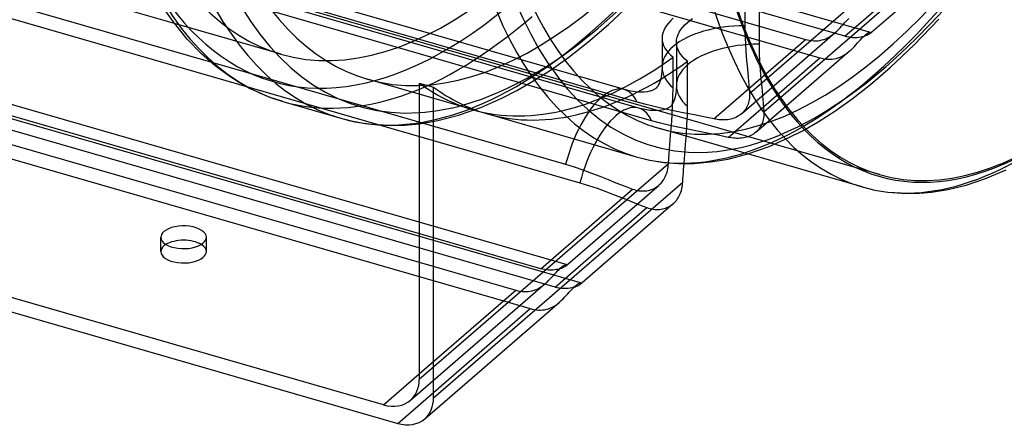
# Model space of a CAD drawing. Header units: millimetres. Extents: x -180 to 180, y -161 to 145.
# Tile 8 of 12: x 0 to 119, y -161 to -112. Entities that reach past the tile are written whole.
import ezdxf

# ---------------------------------------------------------------- set-up
doc = ezdxf.new("R2010")
doc.units = ezdxf.units.MM
doc.layers.add('HIDDEN', color=7, linetype='Continuous')
doc.layers.add('THICK', color=7, linetype='Continuous')

msp = doc.modelspace()

# ---------------------------------------------------------------- linework, layer by layer
at = {"layer": 'HIDDEN'}
for p, q in [((103.87, -130.94), (-157.67, -55.44)), ((-66.09, -64.98), (102.75, -113.72)), ((99.67, -114.22), (-61.67, -67.65)), ((-62.94, -69.01), (94.94, -114.59)), ((-64.67, -70.24), (96.67, -116.82)), ((73.05, -120.67), (-67.5, -80.09)), ((74.78, -122.9), (-69.24, -81.32)), ((74.61, -122.19), (-65.95, -81.62)), ((76.34, -124.42), (-67.68, -82.85)), ((-76.34, -90.35), (67.68, -131.92)), ((88.17, -121.12), (118.27, -95.05)), ((67.75, -144.03), (-101.09, -95.29)), ((62.94, -142.3), (-94.94, -96.72)), ((89.9, -123.35), (120, -97.28)), ((64.67, -144.53), (-96.67, -97.96)), ((102.67, -113.91), (118.94, -99.81)), ((-99.67, -100.55), (61.67, -147.13)), ((99.67, -114.22), (115.67, -100.36)), ((87.6, -109.24), (87.6, -112.95)), ((71.13, -112.8), (74.22, -109.89)), ((89.33, -109.74), (89.33, -115.18)), ((31.57, -116.4), (18.7, -112.68)), ((68.63, -114.94), (71.13, -112.8)), ((78.14, -112.91), (77.95, -113.22)), ((78.37, -112.62), (78.14, -112.91)), ((78.64, -112.33), (78.37, -112.62)), ((78.94, -112.05), (78.64, -112.33)), ((80.1, -113.12), (80.37, -112.83)), ((80.37, -112.83), (80.67, -112.55)), ((80.67, -112.55), (80.97, -112.31)), ((80.97, -112.31), (81.29, -112.07)), ((87.6, -112.95), (87.61, -113.99)), ((99.29, -113), (99.47, -112.8)), ((99.47, -112.8), (99.65, -112.6)), ((99.65, -112.6), (99.83, -112.4)), ((99.83, -112.4), (100, -112.22)), ((100, -112.22), (100.16, -112.06)), ((108.07, -115.25), (111.02, -112.17)), ((77.62, -114.14), (77.6, -114.45)), ((77.69, -113.83), (77.62, -114.14)), ((77.8, -113.52), (77.69, -113.83)), ((77.95, -113.22), (77.8, -113.52)), ((79.42, -114.33), (79.53, -114.02)), ((79.53, -114.02), (79.68, -113.72)), ((79.68, -113.72), (79.87, -113.41)), ((79.87, -113.41), (80.1, -113.12)), ((87.19, -123.58), (98.48, -113.8)), ((87.61, -113.99), (87.66, -115.04)), ((97.83, -114.28), (98.04, -114.14)), ((98.04, -114.14), (98.26, -113.98)), ((98.26, -113.98), (98.48, -113.8)), ((98.48, -113.8), (98.7, -113.61)), ((98.7, -113.61), (98.9, -113.4)), ((98.9, -113.4), (99.1, -113.2)), ((99.1, -113.2), (99.29, -113)), ((101.89, -114.29), (102.05, -114.15)), ((102.17, -114.18), (101.99, -114.24)), ((102.05, -114.15), (102.18, -114.03)), ((102.32, -114.12), (102.17, -114.18)), ((102.18, -114.03), (102.31, -113.93)), ((102.31, -113.93), (102.43, -113.84)), ((102.46, -114.05), (102.32, -114.12)), ((102.43, -113.84), (102.54, -113.78)), ((102.58, -113.98), (102.46, -114.05)), ((102.54, -113.78), (102.63, -113.74)), ((102.67, -113.91), (102.58, -113.98)), ((102.63, -113.74), (102.7, -113.72)), ((102.72, -113.86), (102.67, -113.91)), ((102.7, -113.72), (102.75, -113.72)), ((102.75, -113.82), (102.72, -113.86)), ((102.75, -113.72), (102.77, -113.73)), ((102.77, -113.78), (102.75, -113.82)), ((102.77, -113.73), (102.78, -113.75)), ((102.78, -113.75), (102.77, -113.78)), ((66.33, -116.74), (68.63, -114.94)), ((77.6, -114.45), (77.62, -114.76)), ((77.6, -114.45), (77.6, -117.95)), ((77.62, -114.76), (77.69, -115.06)), ((77.69, -115.06), (77.79, -115.35)), ((77.79, -115.35), (77.94, -115.64)), ((79.33, -114.95), (79.35, -114.64)), ((79.35, -115.26), (79.33, -114.95)), ((79.33, -114.95), (79.33, -120.18)), ((79.35, -114.64), (79.42, -114.33)), ((79.42, -115.56), (79.35, -115.26)), ((83.84, -124.2), (94.94, -114.59)), ((87.66, -115.04), (87.72, -116.09)), ((89.33, -115.18), (89.34, -116.22)), ((94.94, -114.59), (95.18, -114.65)), ((95.18, -114.65), (95.43, -114.7)), ((95.43, -114.7), (95.68, -114.74)), ((95.68, -114.74), (95.93, -114.76)), ((95.93, -114.76), (96.18, -114.76)), ((96.18, -114.76), (96.43, -114.75)), ((96.43, -114.75), (96.67, -114.71)), ((96.67, -114.71), (96.91, -114.66)), ((96.91, -114.66), (97.15, -114.6)), ((97.15, -114.6), (97.38, -114.51)), ((97.38, -114.51), (97.6, -114.4)), ((97.6, -114.4), (97.83, -114.28)), ((99.91, -114.28), (99.67, -114.22)), ((100.16, -114.33), (99.91, -114.28)), ((100.41, -114.37), (100.16, -114.33)), ((100.66, -114.39), (100.41, -114.37)), ((100.9, -114.4), (100.66, -114.39)), ((100.83, -115.44), (101.02, -115.24)), ((101.14, -114.39), (100.9, -114.4)), ((101.02, -115.24), (101.2, -115.03)), ((101.37, -114.37), (101.14, -114.39)), ((101.2, -115.03), (101.39, -114.83)), ((101.59, -114.34), (101.37, -114.37)), ((101.39, -114.83), (101.56, -114.64)), ((101.56, -114.64), (101.73, -114.46)), ((101.8, -114.3), (101.59, -114.34)), ((101.73, -114.46), (101.89, -114.29)), ((101.99, -114.24), (101.8, -114.3)), ((105.15, -118.01), (108.07, -115.25)), ((77.94, -115.64), (78.12, -115.92)), ((78.12, -115.92), (78.35, -116.19)), ((78.35, -116.19), (78.62, -116.47)), ((78.62, -116.47), (78.94, -116.74)), ((79.53, -115.85), (79.42, -115.56)), ((79.67, -116.14), (79.53, -115.85)), ((79.86, -116.42), (79.67, -116.14)), ((80.09, -116.69), (79.86, -116.42)), ((87.72, -116.09), (87.81, -117.13)), ((88.92, -125.81), (100.22, -116.03)), ((89.34, -116.22), (89.39, -117.27)), ((99.34, -116.64), (99.56, -116.51)), ((99.56, -116.51), (99.77, -116.38)), ((99.77, -116.38), (99.99, -116.22)), ((99.99, -116.22), (100.22, -116.03)), ((100.22, -116.03), (100.43, -115.84)), ((100.43, -115.84), (100.64, -115.64)), ((100.64, -115.64), (100.83, -115.44)), ((23.05, -117.31), (65.95, -129.69)), ((64.12, -118.31), (66.33, -116.74)), ((78.94, -120.45), (78.94, -116.74)), ((80.36, -116.97), (80.09, -116.69)), ((80.67, -117.24), (80.36, -116.97)), ((80.67, -122.68), (80.67, -117.24)), ((85.57, -126.43), (96.67, -116.82)), ((87.81, -117.13), (87.91, -118.15)), ((89.39, -117.27), (89.46, -118.32)), ((96.67, -116.82), (96.92, -116.88)), ((96.92, -116.88), (97.16, -116.93)), ((97.16, -116.93), (97.41, -116.97)), ((97.41, -116.97), (97.66, -116.99)), ((97.66, -116.99), (97.91, -116.99)), ((97.91, -116.99), (98.16, -116.98)), ((98.16, -116.98), (98.4, -116.95)), ((98.4, -116.95), (98.64, -116.9)), ((98.64, -116.9), (98.88, -116.83)), ((98.88, -116.83), (99.11, -116.74)), ((99.11, -116.74), (99.34, -116.64)), ((61.99, -119.66), (64.12, -118.31)), ((77.53, -118.88), (77.45, -119.31)), ((77.58, -118.45), (77.53, -118.88)), ((77.6, -117.95), (77.58, -118.45)), ((87.91, -118.15), (88.01, -119.15)), ((89.46, -118.32), (89.54, -119.36)), ((102.77, -120.05), (105.15, -118.01)), ((60.07, -120.77), (61.99, -119.66)), ((77.16, -120.09), (77.09, -120.2)), ((77.22, -119.98), (77.16, -120.09)), ((77.28, -119.84), (77.22, -119.98)), ((77.37, -119.6), (77.28, -119.84)), ((77.45, -119.31), (77.37, -119.6)), ((88.01, -119.15), (88.09, -120.12)), ((88.09, -120.12), (88.17, -121.12)), ((89.54, -119.36), (89.64, -120.39)), ((100.58, -121.76), (102.77, -120.05)), ((54.68, -123.07), (48.27, -121.22)), ((58.26, -121.7), (60.07, -120.77)), ((73.77, -120.84), (73.05, -120.67)), ((74.4, -120.94), (73.77, -120.84)), ((74.77, -120.97), (74.4, -120.94)), ((75.1, -120.98), (74.77, -120.97)), ((75.45, -120.97), (75.1, -120.98)), ((75.81, -120.92), (75.45, -120.97)), ((76.1, -120.86), (75.81, -120.92)), ((76.16, -120.84), (76.1, -120.86)), ((76.29, -120.81), (76.16, -120.84)), ((76.39, -120.77), (76.29, -120.81)), ((76.49, -120.73), (76.39, -120.77)), ((76.57, -120.69), (76.49, -120.73)), ((76.59, -120.67), (76.57, -120.69)), ((76.66, -120.63), (76.59, -120.67)), ((76.72, -120.59), (76.66, -120.63)), ((76.77, -120.55), (76.72, -120.59)), ((76.82, -120.51), (76.77, -120.55)), ((76.87, -120.47), (76.82, -120.51)), ((76.95, -120.38), (76.87, -120.47)), ((77.03, -120.28), (76.95, -120.38)), ((77.09, -120.2), (77.03, -120.28)), ((78.92, -121.51), (78.94, -120.45)), ((79.27, -121.11), (79.18, -121.54)), ((79.31, -120.68), (79.27, -121.11)), ((79.33, -120.18), (79.31, -120.68)), ((88.17, -121.12), (88.18, -121.31)), ((88.18, -121.31), (88.17, -121.5)), ((89.64, -120.39), (89.74, -121.39)), ((55.71, -122.82), (58.26, -121.7)), ((75.67, -122.48), (74.61, -122.19)), ((76.81, -122.76), (75.67, -122.48)), ((78.83, -122.43), (78.77, -122.51)), ((78.89, -122.32), (78.83, -122.43)), ((78.88, -122.64), (78.92, -121.51)), ((78.95, -122.21), (78.89, -122.32)), ((79.01, -122.07), (78.95, -122.21)), ((79.1, -121.83), (79.01, -122.07)), ((79.18, -121.54), (79.1, -121.83)), ((87.99, -122.42), (87.92, -122.58)), ((88.05, -122.24), (87.99, -122.42)), ((88.1, -122.06), (88.05, -122.24)), ((88.13, -121.88), (88.1, -122.06)), ((88.16, -121.69), (88.13, -121.88)), ((88.17, -121.5), (88.16, -121.69)), ((89.74, -121.39), (89.83, -122.35)), ((89.83, -122.35), (89.9, -123.35)), ((98.48, -123.25), (100.58, -121.76)), ((53.01, -123.77), (55.71, -122.82)), ((75.5, -123.07), (74.78, -122.9)), ((76.13, -123.17), (75.5, -123.07)), ((76.5, -123.2), (76.13, -123.17)), ((76.84, -123.21), (76.5, -123.2)), ((77.99, -123.02), (76.81, -122.76)), ((77.18, -123.2), (76.84, -123.21)), ((77.54, -123.16), (77.18, -123.2)), ((77.83, -123.1), (77.54, -123.16)), ((77.9, -123.08), (77.83, -123.1)), ((78.02, -123.04), (77.9, -123.08)), ((79.18, -123.27), (77.99, -123.02)), ((78.13, -123), (78.02, -123.04)), ((78.22, -122.96), (78.13, -123)), ((78.3, -122.92), (78.22, -122.96)), ((78.32, -122.91), (78.3, -122.92)), ((78.39, -122.87), (78.32, -122.91)), ((78.45, -122.83), (78.39, -122.87)), ((78.5, -122.79), (78.45, -122.83)), ((78.56, -122.74), (78.5, -122.79)), ((78.61, -122.7), (78.56, -122.74)), ((78.68, -122.62), (78.61, -122.7)), ((78.77, -122.51), (78.68, -122.62)), ((78.81, -123.81), (78.88, -122.64)), ((80.36, -123.5), (79.18, -123.27)), ((81.5, -123.72), (80.36, -123.5)), ((80.66, -123.76), (80.67, -122.68)), ((87.05, -123.7), (86.9, -123.8)), ((87.18, -123.59), (87.05, -123.7)), ((87.32, -123.46), (87.18, -123.59)), ((87.44, -123.34), (87.32, -123.46)), ((87.55, -123.2), (87.44, -123.34)), ((87.66, -123.06), (87.55, -123.2)), ((87.76, -122.91), (87.66, -123.06)), ((87.84, -122.75), (87.76, -122.91)), ((87.92, -122.58), (87.84, -122.75)), ((89.9, -123.35), (89.91, -123.54)), ((89.91, -123.54), (89.91, -123.74)), ((96.46, -124.54), (98.48, -123.25)), ((48.27, -124.8), (50.51, -124.41)), ((50.51, -124.41), (53.01, -123.77)), ((77.4, -124.72), (76.34, -124.42)), ((78.54, -124.99), (77.4, -124.72)), ((78.73, -125), (78.81, -123.81)), ((80.61, -124.91), (80.66, -123.76)), ((82.65, -123.95), (81.5, -123.72)), ((83.84, -124.2), (82.65, -123.95)), ((84.06, -124.24), (83.84, -124.2)), ((84.27, -124.28), (84.06, -124.24)), ((84.49, -124.3), (84.27, -124.28)), ((84.7, -124.32), (84.49, -124.3)), ((84.9, -124.33), (84.7, -124.32)), ((85.11, -124.33), (84.9, -124.33)), ((85.31, -124.32), (85.11, -124.33)), ((85.51, -124.3), (85.31, -124.32)), ((85.7, -124.27), (85.51, -124.3)), ((85.89, -124.23), (85.7, -124.27)), ((86.07, -124.18), (85.89, -124.23)), ((86.25, -124.12), (86.07, -124.18)), ((86.42, -124.06), (86.25, -124.12)), ((86.59, -123.98), (86.42, -124.06)), ((86.75, -123.89), (86.59, -123.98)), ((86.9, -123.8), (86.75, -123.89)), ((89.66, -124.82), (89.58, -124.98)), ((89.72, -124.65), (89.66, -124.82)), ((89.78, -124.47), (89.72, -124.65)), ((89.83, -124.29), (89.78, -124.47)), ((89.87, -124.11), (89.83, -124.29)), ((89.89, -123.92), (89.87, -124.11)), ((89.91, -123.74), (89.89, -123.92)), ((94.64, -125.59), (96.46, -124.54)), ((79.72, -125.25), (78.54, -124.99)), ((78.63, -126.17), (78.73, -125)), ((80.91, -125.5), (79.72, -125.25)), ((80.54, -126.09), (80.61, -124.91)), ((82.09, -125.73), (80.91, -125.5)), ((83.23, -125.95), (82.09, -125.73)), ((84.38, -126.18), (83.23, -125.95)), ((88.63, -126.03), (88.48, -126.13)), ((88.78, -125.93), (88.63, -126.03)), ((88.92, -125.82), (88.78, -125.93)), ((89.05, -125.7), (88.92, -125.82)), ((89.17, -125.57), (89.05, -125.7)), ((89.29, -125.43), (89.17, -125.57)), ((89.39, -125.29), (89.29, -125.43)), ((89.49, -125.14), (89.39, -125.29)), ((89.58, -124.98), (89.49, -125.14)), ((92.93, -126.47), (94.64, -125.59)), ((78.54, -127.29), (78.63, -126.17)), ((80.45, -127.29), (80.54, -126.09)), ((85.57, -126.43), (84.38, -126.18)), ((85.79, -126.47), (85.57, -126.43)), ((86, -126.51), (85.79, -126.47)), ((86.22, -126.53), (86, -126.51)), ((86.43, -126.55), (86.22, -126.53)), ((86.64, -126.56), (86.43, -126.55)), ((86.84, -126.56), (86.64, -126.56)), ((87.04, -126.55), (86.84, -126.56)), ((87.24, -126.53), (87.04, -126.55)), ((87.43, -126.5), (87.24, -126.53)), ((87.62, -126.46), (87.43, -126.5)), ((87.8, -126.41), (87.62, -126.46)), ((87.98, -126.35), (87.8, -126.41)), ((88.15, -126.29), (87.98, -126.35)), ((88.32, -126.21), (88.15, -126.29)), ((88.48, -126.13), (88.32, -126.21)), ((90.52, -127.53), (92.93, -126.47)), ((78.37, -129.61), (78.45, -128.43)), ((78.45, -128.43), (78.54, -127.29)), ((80.36, -128.48), (80.45, -127.29)), ((87.95, -128.43), (90.52, -127.53)), ((48.27, -155.67), (78.37, -129.61)), ((78.35, -129.82), (78.37, -129.61)), ((80.26, -129.61), (80.36, -128.48)), ((65.95, -129.69), (66.98, -130.01)), ((66.98, -130.01), (68.03, -130.36)), ((68.03, -130.36), (69.07, -130.74)), ((69.07, -130.74), (70.1, -131.14)), ((78.07, -131.01), (78.14, -130.83)), ((78.14, -130.83), (78.2, -130.64)), ((78.2, -130.64), (78.25, -130.44)), ((78.25, -130.44), (78.29, -130.24)), ((78.29, -130.24), (78.32, -130.03)), ((78.32, -130.03), (78.35, -129.82)), ((67.68, -131.92), (68.72, -132.24)), ((70.1, -131.14), (71.09, -131.53)), ((71.09, -131.53), (72.03, -131.91)), ((72.03, -131.91), (73.01, -132.3)), ((77.35, -132.09), (77.48, -131.96)), ((77.48, -131.96), (77.6, -131.82)), ((77.6, -131.82), (77.71, -131.68)), ((77.71, -131.68), (77.81, -131.52)), ((77.81, -131.52), (77.9, -131.36)), ((77.9, -131.36), (77.99, -131.19)), ((77.99, -131.19), (78.07, -131.01)), ((62.94, -142.3), (74.04, -132.69)), ((65.94, -141.99), (77.23, -132.21)), ((68.72, -132.24), (69.76, -132.59)), ((69.76, -132.59), (70.81, -132.97)), ((70.81, -132.97), (71.83, -133.37)), ((73.01, -132.3), (74.04, -132.69)), ((74.04, -132.69), (74.23, -132.75)), ((74.23, -132.75), (74.42, -132.81)), ((74.42, -132.81), (74.62, -132.85)), ((74.62, -132.85), (74.81, -132.88)), ((74.81, -132.88), (75, -132.9)), ((75, -132.9), (75.19, -132.91)), ((75.19, -132.91), (75.39, -132.91)), ((75.39, -132.91), (75.57, -132.9)), ((75.57, -132.9), (75.76, -132.88)), ((75.76, -132.88), (75.94, -132.84)), ((75.94, -132.84), (76.12, -132.8)), ((76.12, -132.8), (76.29, -132.74)), ((76.29, -132.74), (76.46, -132.68)), ((76.46, -132.68), (76.63, -132.61)), ((76.63, -132.61), (76.78, -132.52)), ((76.78, -132.52), (76.94, -132.43)), ((76.94, -132.43), (77.08, -132.33)), ((77.08, -132.33), (77.22, -132.21)), ((77.22, -132.21), (77.35, -132.09)), ((71.83, -133.37), (72.82, -133.76)), ((72.82, -133.76), (73.77, -134.15)), ((73.77, -134.15), (74.74, -134.53)), ((64.67, -144.53), (75.77, -134.92)), ((74.74, -134.53), (75.77, -134.92)), ((75.77, -134.92), (75.96, -134.98)), ((75.96, -134.98), (76.15, -135.04)), ((76.15, -135.04), (76.35, -135.08)), ((76.35, -135.08), (76.54, -135.11)), ((76.54, -135.11), (76.73, -135.13)), ((76.73, -135.13), (76.93, -135.14)), ((76.93, -135.14), (77.12, -135.14)), ((77.12, -135.14), (77.31, -135.13)), ((77.31, -135.13), (77.49, -135.11)), ((77.49, -135.11), (77.67, -135.07)), ((77.67, -135.07), (77.85, -135.03)), ((77.85, -135.03), (78.02, -134.98)), ((78.02, -134.98), (78.19, -134.91)), ((78.19, -134.91), (78.36, -134.84)), ((78.36, -134.84), (78.52, -134.75)), ((78.52, -134.75), (78.67, -134.66)), ((78.67, -134.66), (78.81, -134.56)), ((78.81, -134.56), (78.95, -134.45)), ((66.02, -141.8), (48.27, -136.67)), ((17.05, -140.24), (17.05, -138.51)), ((22.55, -140.24), (22.55, -138.51)), ((48.27, -141.53), (59.94, -144.9)), ((63.18, -142.36), (62.94, -142.3)), ((63.43, -142.41), (63.18, -142.36)), ((63.68, -142.45), (63.43, -142.41)), ((63.93, -142.47), (63.68, -142.45)), ((64.17, -142.48), (63.93, -142.47)), ((64.41, -142.47), (64.17, -142.48)), ((64.64, -142.45), (64.41, -142.47)), ((64.86, -142.42), (64.64, -142.45)), ((64.65, -142.91), (64.83, -142.72)), ((64.83, -142.72), (65, -142.54)), ((65.07, -142.38), (64.86, -142.42)), ((65, -142.54), (65.16, -142.38)), ((65.26, -142.32), (65.07, -142.38)), ((65.16, -142.38), (65.31, -142.23)), ((65.44, -142.26), (65.26, -142.32)), ((65.31, -142.23), (65.45, -142.11)), ((65.59, -142.2), (65.44, -142.26)), ((65.45, -142.11), (65.58, -142.01)), ((65.58, -142.01), (65.7, -141.92)), ((65.73, -142.13), (65.59, -142.2)), ((65.7, -141.92), (65.81, -141.86)), ((65.84, -142.06), (65.73, -142.13)), ((65.81, -141.86), (65.9, -141.82)), ((65.94, -141.99), (65.84, -142.06)), ((65.9, -141.82), (65.97, -141.8)), ((65.99, -141.94), (65.94, -141.99)), ((65.97, -141.8), (66.02, -141.8)), ((66.02, -141.89), (65.99, -141.94)), ((66.02, -141.8), (66.04, -141.81)), ((66.04, -141.86), (66.02, -141.89)), ((66.04, -141.81), (66.05, -141.83)), ((66.05, -141.83), (66.04, -141.86)), ((63.48, -144.11), (63.7, -143.92)), ((63.7, -143.92), (63.9, -143.72)), ((63.9, -143.72), (64.1, -143.52)), ((64.1, -143.52), (64.28, -143.32)), ((64.28, -143.32), (64.47, -143.11)), ((64.47, -143.11), (64.65, -142.91)), ((47.21, -158.2), (63.48, -144.11)), ((48.27, -155), (59.94, -144.9)), ((59.94, -144.9), (60.18, -144.96)), ((60.18, -144.96), (60.43, -145.01)), ((60.43, -145.01), (60.68, -145.05)), ((60.68, -145.05), (60.93, -145.07)), ((60.93, -145.07), (61.18, -145.07)), ((61.18, -145.07), (61.43, -145.06)), ((61.43, -145.06), (61.67, -145.03)), ((61.67, -145.03), (61.91, -144.98)), ((61.91, -144.98), (62.15, -144.91)), ((62.15, -144.91), (62.38, -144.82)), ((62.38, -144.82), (62.6, -144.72)), ((62.6, -144.72), (62.83, -144.59)), ((62.83, -144.59), (63.04, -144.45)), ((63.04, -144.45), (63.26, -144.29)), ((63.26, -144.29), (63.48, -144.11)), ((64.93, -144.6), (64.67, -144.53)), ((65.2, -144.65), (64.93, -144.6)), ((65.46, -144.69), (65.2, -144.65)), ((65.73, -144.71), (65.46, -144.69)), ((65.99, -144.71), (65.73, -144.71)), ((66.24, -144.7), (65.99, -144.71)), ((66.48, -144.67), (66.24, -144.7)), ((66.71, -144.63), (66.48, -144.67)), ((66.92, -144.58), (66.71, -144.63)), ((45.67, -160.99), (61.67, -147.13)), ((61.67, -147.13), (61.92, -147.19)), ((61.92, -147.19), (62.16, -147.24)), ((62.16, -147.24), (62.41, -147.28)), ((62.41, -147.28), (62.66, -147.3)), ((62.66, -147.3), (62.91, -147.3)), ((62.91, -147.3), (63.16, -147.29)), ((63.16, -147.29), (63.4, -147.26)), ((63.4, -147.26), (63.64, -147.21)), ((63.64, -147.21), (63.88, -147.14)), ((63.88, -147.14), (64.11, -147.05)), ((64.11, -147.05), (64.34, -146.95)), ((64.34, -146.95), (64.56, -146.83)), ((64.56, -146.83), (64.77, -146.69)), ((64.77, -146.69), (64.99, -146.53)), ((64.99, -146.53), (65.22, -146.34))]:
    msp.add_line(p, q, dxfattribs=at)
for centre, major_axis, ratio, start_param, end_param in [((60.15, -17.36), (28.59, 99.03), 0.433013, -3.141592, -0.982794), ((68.88, -19.89), (-30.09, -104.24), 0.433013, 0.588003, 2.158799), ((70.62, -20.38), (-29.54, -102.32), 0.433013, 0.588003, 2.158799), ((70.62, -20.38), (-28.59, -99.03), 0.433013, 0, 2.158799), ((103.06, -29.75), (-28.59, -99.03), 0.433013, 0.588003, 2.158799), ((104.62, -30.2), (-28.09, -97.3), 0.433013, 0.588003, 2.158799), ((104.62, -30.2), (-27.46, -95.12), 0.433013, 0, 2.158799), ((60.15, -17.36), (28.59, 99.03), 0.433013, 2.158799, 3.141593), ((60.15, -17.36), (29.54, 102.32), 0.433013, 2.158799, 3.729595), ((61.89, -17.86), (-30.09, -104.24), 0.433013, 0.000107, 0.588003), ((70.62, -20.38), (-29.54, -102.32), 0.433013, 0.154922, 0.588003), ((87.6, -117.95), (10, 0), 0.5, 1.570796, 2.617994), ((68.88, -19.89), (-30.09, -104.24), 0.433013, 0.000107, 0.588003), ((89.33, -120.18), (10, 0), 0.5, 1.570796, 2.617994), ((87.6, -117.95), (10, 0), 0.5, 2.617994, 3.665191), ((83.27, -24.04), (28.59, 99.03), 0.433013, 3.141587, 3.645477), ((85, -24.54), (-28.59, -99.03), 0.433013, -0.000006, 0.503884), ((89.33, -120.18), (10, 0), 0.5, 2.617994, 3.665191), ((104.62, -30.2), (-28.09, -97.3), 0.433013, 0.212359, 0.588003), ((83.27, -24.04), (28.59, 99.03), 0.433013, 2.983036, 3.141587), ((70.28, -130.27), (2.77, 9.61), 0.433013, -0.459195, 0.588003), ((103.06, -29.75), (-28.59, -99.03), 0.433013, 0.000107, 0.588003), ((70.28, -130.27), (2.77, 9.61), 0.433013, 0.588003, 1.6352), ((72.01, -132.5), (2.77, 9.61), 0.433013, -0.459195, 0.588003), ((129.21, -37.3), (-27.46, -95.12), 0.433013, 0.000107, 0.588003), ((72.01, -132.5), (2.77, 9.61), 0.433013, 0.588003, 1.6352), ((19.8, -140.24), (2.75, 0), 0.5, 2.617994, 3.141499), ((19.8, -140.24), (2.75, 0), 0.5, 3.141499, 5.759587), ((19.8, -140.24), (2.75, 0), 0.5, 2.46025, 2.617994), ((19.8, -140.24), (2.75, 0), 0.5, -0.000094, 0.681342), ((19.8, -140.24), (2.75, 0), 0.5, -0.523599, -0.000094)]:
    msp.add_ellipse(centre, major_axis=major_axis, ratio=ratio, start_param=start_param, end_param=end_param, dxfattribs=at)
at = {"layer": 'THICK'}
for p, q in [((18.7, -112.68), (-26.59, -99.61)), ((-26.59, -102.98), (23.05, -117.31)), ((18.52, -112.44), (16.65, -109.73)), ((20.24, -114.55), (18.52, -112.44)), ((43.94, -158.75), (-113.94, -113.18)), ((-115.67, -114.41), (45.67, -160.99)), ((48.27, -136.67), (-28.62, -114.48)), ((21.97, -116.34), (20.24, -114.55)), ((23.62, -117.79), (21.97, -116.34)), ((-32.82, -118.12), (48.27, -141.53)), ((25.27, -119.01), (23.62, -117.79)), ((26.52, -119.81), (25.27, -119.01)), ((27.77, -120.51), (26.52, -119.81)), ((48.27, -121.22), (42.03, -119.42)), ((48.27, -119.87), (50, -120.37)), ((48.27, -119.87), (48.27, -155.67)), ((28.51, -120.87), (27.77, -120.51)), ((30.14, -121.56), (28.51, -120.87)), ((50, -157.91), (50, -120.37)), ((31.8, -122.11), (30.14, -121.56)), ((31.79, -122.11), (38.79, -124.13)), ((56.41, -123.57), (74.47, -128.78)), ((38.8, -124.13), (40.24, -124.49)), ((40.24, -124.49), (41.72, -124.76)), ((41.72, -124.76), (43.25, -124.93)), ((46.5, -124.96), (48.27, -124.8)), ((43.25, -124.93), (44.84, -125)), ((44.84, -125), (46.5, -124.96)), ((101.76, -132.42), (77.16, -125.32)), ((85.57, -129.05), (87.95, -128.43)), ((74.47, -128.78), (76.11, -129.18)), ((76.11, -129.18), (77.81, -129.46)), ((77.81, -129.46), (79.59, -129.59)), ((79.59, -129.59), (81.45, -129.59)), ((80.23, -129.96), (80.26, -129.61)), ((81.45, -129.59), (83.45, -129.41)), ((83.45, -129.41), (85.57, -129.05)), ((80.15, -131.09), (80.18, -130.71)), ((80.18, -130.71), (80.2, -130.33)), ((80.2, -130.33), (80.23, -129.96)), ((116.69, -131.41), (119.16, -130.36)), ((50, -157.91), (80.1, -131.84)), ((80.08, -132.06), (80.1, -131.84)), ((80.1, -131.84), (80.12, -131.46)), ((80.12, -131.46), (80.15, -131.09)), ((114.33, -132.2), (116.69, -131.41)), ((79.8, -133.24), (79.87, -133.06)), ((79.87, -133.06), (79.93, -132.87)), ((79.93, -132.87), (79.98, -132.67)), ((79.98, -132.67), (80.02, -132.47)), ((80.02, -132.47), (80.06, -132.27)), ((80.06, -132.27), (80.08, -132.06)), ((101.76, -132.42), (103.3, -132.8)), ((103.3, -132.8), (104.89, -133.06)), ((104.89, -133.06), (106.55, -133.19)), ((106.55, -133.19), (108.29, -133.2)), ((108.29, -133.2), (110.16, -133.05)), ((110.16, -133.05), (112.14, -132.74)), ((112.14, -132.74), (114.33, -132.2)), ((78.95, -134.45), (79.09, -134.32)), ((79.09, -134.32), (79.21, -134.19)), ((79.21, -134.19), (79.33, -134.06)), ((79.33, -134.06), (79.44, -133.91)), ((79.44, -133.91), (79.54, -133.75)), ((79.54, -133.75), (79.64, -133.59)), ((79.64, -133.59), (79.72, -133.42)), ((79.72, -133.42), (79.8, -133.24)), ((67.67, -144.22), (78.96, -134.44)), ((66.38, -145.15), (66.56, -144.95)), ((66.56, -144.95), (66.73, -144.77)), ((66.73, -144.77), (66.89, -144.61)), ((66.89, -144.61), (67.04, -144.47)), ((67.09, -144.52), (66.92, -144.58)), ((67.04, -144.47), (67.18, -144.34)), ((67.24, -144.47), (67.09, -144.52)), ((67.18, -144.34), (67.31, -144.24)), ((67.37, -144.41), (67.24, -144.47)), ((67.31, -144.24), (67.43, -144.15)), ((67.49, -144.35), (67.37, -144.41)), ((67.43, -144.15), (67.54, -144.09)), ((67.59, -144.28), (67.49, -144.35)), ((67.54, -144.09), (67.63, -144.05)), ((67.67, -144.22), (67.59, -144.28)), ((67.63, -144.05), (67.7, -144.03)), ((67.72, -144.17), (67.67, -144.22)), ((67.7, -144.03), (67.75, -144.03)), ((67.75, -144.13), (67.72, -144.17)), ((67.75, -144.03), (67.77, -144.04)), ((67.77, -144.09), (67.75, -144.13)), ((67.77, -144.04), (67.78, -144.06)), ((67.78, -144.06), (67.77, -144.09)), ((65.22, -146.34), (65.43, -146.15)), ((65.43, -146.15), (65.64, -145.95)), ((65.64, -145.95), (65.83, -145.75)), ((65.83, -145.75), (66.01, -145.55)), ((66.01, -145.55), (66.2, -145.35)), ((66.2, -145.35), (66.38, -145.15)), ((48.94, -160.44), (65.22, -146.34)), ((43.94, -158.75), (48.27, -155))]:
    msp.add_line(p, q, dxfattribs=at)
for centre, major_axis, ratio, start_param, end_param in [((130.77, -37.75), (26.9, 93.19), 0.433013, -3.141592, -0.982794), ((61.89, -17.86), (-30.09, -104.24), 0.433013, -0.982794, 0.000107), ((70.62, -20.38), (-28.59, -99.03), 0.433013, -0.982794, 0), ((70.62, -20.38), (-29.54, -102.32), 0.433013, -0.982794, 0.154922), ((68.88, -19.89), (-30.09, -104.24), 0.433013, -0.982794, 0), ((104.62, -30.2), (-27.46, -95.12), 0.433013, -0.982794, 0), ((103.06, -29.75), (-28.59, -99.03), 0.433013, -0.982794, 0.000107), ((104.62, -30.2), (-28.09, -97.3), 0.433013, -0.982794, 0.212359), ((129.21, -37.3), (-27.46, -95.12), 0.433013, -0.982794, 0.000107), ((130.77, -37.75), (-26.96, -93.39), 0.433013, -0.982794, 0.588003), ((130.77, -37.75), (26.9, 93.19), 0.433013, 2.158799, 3.141593), ((85, -24.54), (-28.59, -99.03), 0.433013, -0.158557, -0.000006), ((68.88, -19.89), (-30.09, -104.24), 0.433013, 0, 0.000107), ((19.8, -138.51), (-2.75, 0), 0.5, -0.523599, -0.000094), ((19.8, -138.51), (-2.75, 0), 0.5, 3.141499, 5.759587), ((19.8, -138.51), (-2.75, 0), 0.5, -0.000094, 2.617994), ((19.8, -140.24), (2.75, 0), 0.5, 0.681342, 2.46025), ((19.8, -138.51), (-2.75, 0), 0.5, 2.617994, 3.141499), ((43.94, -154.42), (3.27, -3.78), 0.75, 0.000079, 0.713724), ((45.67, -156.66), (-3.27, 3.78), 0.75, -3.141514, -2.427868), ((43.94, -154.42), (3.27, -3.78), 0.75, -0.857072, 0.000079), ((45.67, -156.66), (-3.27, 3.78), 0.75, 2.284521, 3.141672)]:
    msp.add_ellipse(centre, major_axis=major_axis, ratio=ratio, start_param=start_param, end_param=end_param, dxfattribs=at)

doc.saveas('drawing.dxf')
